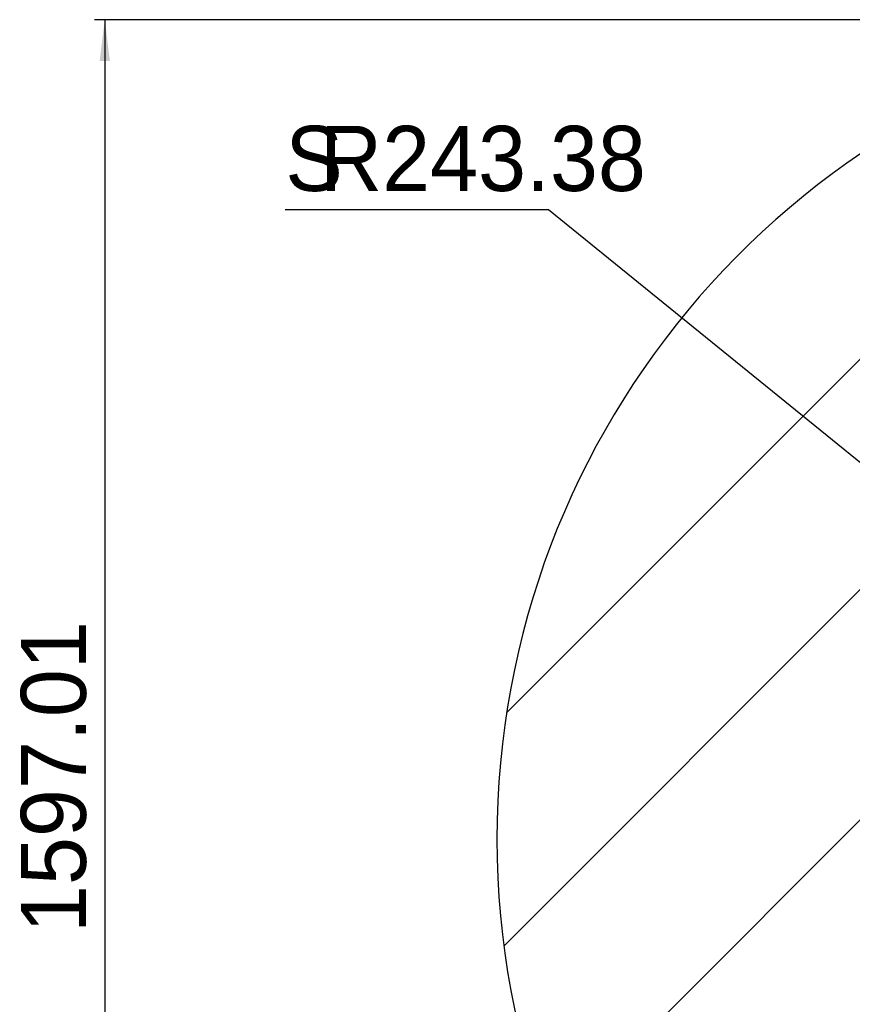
# Model space of a CAD drawing. Header units: millimetres. Extents: x 46 to 192, y 52 to 259.
# Tile 11 of 17: x 46 to 86, y 201 to 249. Entities that reach past the tile are written whole.
import ezdxf

# ---------------------------------------------------------------- set-up
doc = ezdxf.new("R2010")
doc.units = ezdxf.units.MM
doc.layers.add('标注层', color=3, linetype='Continuous')
doc.styles.add('SLDTEXTSTYLE1', font='ARIAL.TTF', dxfattribs={"width": 0.5688})
doc.styles.add('SLDTEXTSTYLE2', font='ARIAL.TTF', dxfattribs={"width": 0.948})
doc.dimstyles.new('SLDDIMSTYLE1', dxfattribs={"dimtxt": 3.081982, "dimasz": 2, "dimexe": 0, "dimexo": 0.0625, "dimgap": 0.770496, "dimtad": 2, "dimlfac": 20, "dimrnd": 1e-09, "dimzin": 12, "dimdsep": 46, "dimtxsty": 'SLDTEXTSTYLE1', "dimsah": 1, "dimcen": 0.09, "dimadec": 0, "dimazin": 3, "dimtfac": 1, "dimtofl": 0, "dimtmove": 0, "dimatfit": 3, "dimfxl": 0, "dimfrac": 2, "dimtolj": 1, "dimtzin": 12, "dimarcsym": 0})
doc.dimstyles.new('SLDDIMSTYLE2', dxfattribs={"dimtxt": 3.081982, "dimasz": 2, "dimexe": 0, "dimexo": 0.0625, "dimgap": 0.770496, "dimtad": 0, "dimtih": 1, "dimtoh": 1, "dimlfac": 20, "dimrnd": 1e-09, "dimzin": 12, "dimdsep": 46, "dimtxsty": 'SLDTEXTSTYLE1', "dimsah": 1, "dimcen": 0, "dimadec": 0, "dimazin": 3, "dimtfac": 1, "dimtofl": 0, "dimtmove": 0, "dimatfit": 3, "dimfxl": 0, "dimfrac": 2, "dimtolj": 1, "dimtzin": 12, "dimarcsym": 0})

# ---------------------------------------------------------------- blocks, each defined once
blk = doc.blocks.new('_D_2')
at = {"layer": '标注层'}
for p, q in [((103.216, 249.25), (49.462, 249.25)), ((49.962, 249.25), (49.962, 169.4)), ((103.216, 169.4), (49.462, 169.4))]:
    blk.add_line(p, q, dxfattribs=at)
for points in [[(49.962, 249.25), (49.712, 247.25), (50.212, 247.25)], [(49.962, 169.4), (50.212, 171.4), (49.712, 171.4)]]:
    blk.add_solid(points, dxfattribs=at)
at = {"layer": '标注层', "insert": (45.869, 204.756), "char_height": 3.175, "attachment_point": 1, "rotation": 90, "style": 'SLDTEXTSTYLE2'}
blk.add_mtext('1597.01', dxfattribs=at)
blk = doc.blocks.new('_D_3')
at = {"layer": '标注层'}
for p, q in [((71.6, 239.996), (58.765, 239.996)), ((99.965, 216.99), (71.6, 239.996)), ((109.416, 209.325), (99.965, 216.99))]:
    blk.add_line(p, q, dxfattribs=at)
blk.add_solid([(99.965, 216.99), (101.361, 215.536), (101.676, 215.925)], dxfattribs=at)
at = {"layer": '标注层', "char_height": 3.175, "attachment_point": 1, "style": 'SLDTEXTSTYLE2'}
for s, insert in [('S', (58.765, 244.089)), ('R243.38', (60.452, 244.089))]:
    blk.add_mtext(s, dxfattribs=dict(at, insert=insert))

msp = doc.modelspace()

# ---------------------------------------------------------------- hatches: boundary and pattern name
at = {"layer": '标注层'}
h = msp.add_hatch(dxfattribs=at)
h.set_pattern_fill('ANSI31', color=256, scale=2.5, style=0)
edge = h.paths.add_edge_path(flags=0)
edge.add_arc((109.41589, 209.32468), 12.169, 117.930702, 242.069298, ccw=False)
edge.add_line((103.71589, 220.07617), (103.71589, 249.24985))
edge.add_arc((109.41589, 209.32468), 40.33, 98.125046, 261.874954)
edge.add_line((103.71589, 169.39951), (103.71589, 198.57319))

# ---------------------------------------------------------------- linework, layer by layer
msp.add_arc((109.41589, 209.32468), 40.33, 98.125046, 261.874954, dxfattribs=at)

# ---------------------------------------------------------------- dimensions: what is measured, and where the dimension line sits
dim = msp.add_linear_dim(base=(49.96174, 169.39951), p1=(103.71589, 249.24985), p2=(103.71589, 169.39951), angle=90, dimstyle='SLDDIMSTYLE1', dxfattribs=at)
dim.commit()
dim.dimension.update_dxf_attribs({"geometry": '_D_2', "text_midpoint": (49.96174, 209.32468), "dimtype": 160})
dim = msp.add_radius_dim(center=(109.41589, 209.32468), mpoint=(99.96472, 216.99019), text='S<>', dimstyle='SLDDIMSTYLE2', dxfattribs=at)
dim.commit()
dim.dimension.update_dxf_attribs({"geometry": '_D_3', "text_midpoint": (64.38844, 242.36254), "dimtype": 164})

doc.saveas('drawing.dxf')
